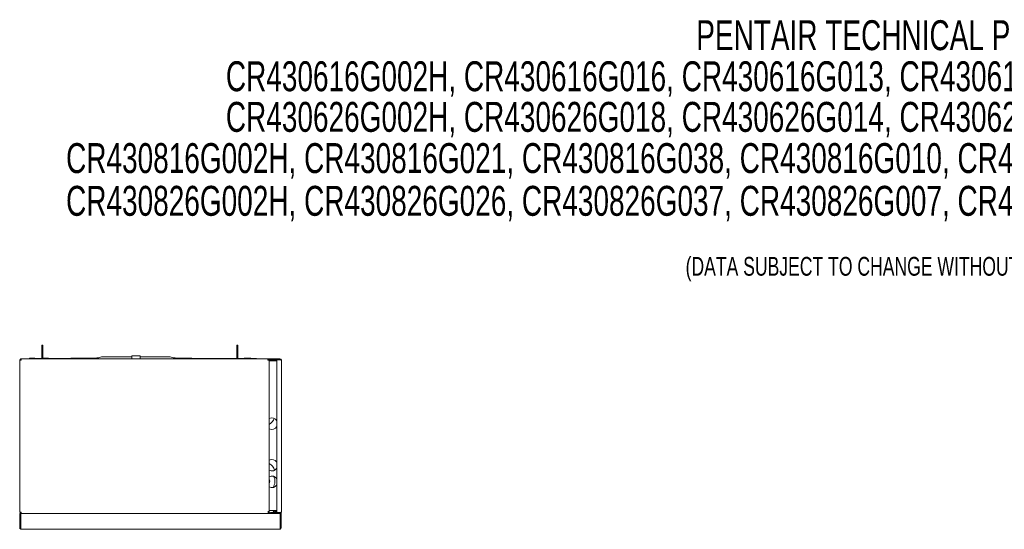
# Model space of a CAD drawing. Header units: inches. Extents: x 5 to 123, y 3 to 81.
# Tile 6 of 7: x 5 to 64, y 50 to 81. Entities that reach past the tile are written whole.
import ezdxf

# ---------------------------------------------------------------- set-up
doc = ezdxf.new("R2010")
doc.units = ezdxf.units.IN
doc.header["$MEASUREMENT"] = 0
doc.layers.add('BODY', color=3, linetype='Continuous')
doc.layers.add('TEXT', color=171, linetype='Continuous')
doc.styles.add('SLDTEXTSTYLE0', font='TXT', dxfattribs={"width": 0.7})

# ---------------------------------------------------------------- blocks, each defined once
blk = doc.blocks.new('SW_NOTE_0')
at = {"layer": 'TEXT', "color": 0, "char_height": 1.8, "attachment_point": 1, "style": 'SLDTEXTSTYLE0'}
for s, insert in [('PENTAIR TECHNICAL PRODUCTS', (0, 2.32)), ('CR430616G002H, CR430616G016, CR430616G013, CR430616G004, CR430616G031', (-28.322, -0.15))]:
    blk.add_mtext(s, dxfattribs=dict(at, insert=insert))

msp = doc.modelspace()

# ---------------------------------------------------------------- linework, layer by layer
at = {"layer": 'BODY', "linetype": 'Continuous', "lineweight": 15}
for p, q in [((6.045, 61.302), (5.985, 61.302)), ((5.985, 60.802), (5.985, 61.302)), ((6.045, 61.302), (6.045, 60.802)), ((17.735, 61.302), (17.795, 61.302)), ((17.735, 60.802), (17.735, 61.302)), ((17.795, 61.302), (17.795, 60.802)), ((4.728, 60.487), (4.746, 60.43)), ((4.756, 60.492), (4.756, 60.487)), ((4.756, 60.492), (4.784, 60.492)), ((4.756, 60.487), (4.756, 60.4)), ((19.625, 60.492), (4.784, 60.492)), ((5.258, 60.499), (5.258, 60.492)), ((5.337, 60.518), (5.259, 60.518)), ((5.259, 60.499), (5.259, 60.518)), ((5.259, 60.499), (5.259, 60.492)), ((5.493, 60.518), (5.337, 60.518)), ((5.415, 60.492), (5.415, 60.499)), ((5.571, 60.518), (5.493, 60.518)), ((5.571, 60.518), (5.571, 60.499)), ((5.571, 60.499), (5.571, 60.492)), ((5.607, 60.497), (5.687, 60.497)), ((5.97, 60.497), (5.687, 60.497)), ((5.687, 60.497), (5.687, 60.492)), ((5.985, 60.802), (6.045, 60.802)), ((5.985, 60.523), (5.985, 60.802)), ((6.09, 60.497), (6.041, 60.497)), ((6.045, 60.802), (6.045, 60.523)), ((6.168, 60.518), (6.09, 60.518)), ((6.09, 60.499), (6.09, 60.518)), ((6.09, 60.499), (6.09, 60.492)), ((6.324, 60.518), (6.168, 60.518)), ((6.246, 60.492), (6.246, 60.499)), ((6.402, 60.518), (6.324, 60.518)), ((6.402, 60.518), (6.402, 60.499)), ((6.402, 60.499), (6.402, 60.492)), ((7.722, 60.497), (6.402, 60.497)), ((9.295, 60.519), (7.822, 60.519)), ((7.822, 60.519), (7.822, 60.492)), ((9.395, 60.538), (9.295, 60.538)), ((9.295, 60.538), (9.295, 60.492)), ((9.585, 60.603), (9.415, 60.542)), ((11.407, 60.607), (9.605, 60.607)), ((11.907, 60.662), (11.407, 60.662)), ((11.407, 60.662), (11.407, 60.492)), ((11.907, 60.492), (11.907, 60.662)), ((13.708, 60.607), (11.907, 60.607)), ((13.898, 60.542), (13.728, 60.603)), ((14.019, 60.538), (13.919, 60.538)), ((14.019, 60.492), (14.019, 60.538)), ((15.019, 60.519), (14.019, 60.519)), ((15.019, 60.492), (15.019, 60.519)), ((17.74, 60.497), (15.019, 60.497)), ((17.735, 60.802), (17.795, 60.802)), ((17.735, 60.523), (17.735, 60.802)), ((17.741, 60.492), (17.735, 60.523)), ((17.795, 60.802), (17.795, 60.523)), ((18.181, 60.497), (17.81, 60.497)), ((18.259, 60.523), (18.181, 60.523)), ((18.181, 60.504), (18.181, 60.523)), ((18.181, 60.504), (18.181, 60.492)), ((18.337, 60.518), (18.259, 60.518)), ((18.259, 60.499), (18.259, 60.518)), ((18.259, 60.499), (18.259, 60.492)), ((18.493, 60.518), (18.337, 60.518)), ((18.415, 60.492), (18.415, 60.499)), ((18.571, 60.518), (18.493, 60.518)), ((18.571, 60.518), (18.571, 60.499)), ((18.571, 60.499), (18.571, 60.492)), ((18.877, 60.497), (18.571, 60.497)), ((18.877, 60.492), (18.877, 60.497)), ((18.917, 60.497), (18.877, 60.497)), ((19.625, 60.492), (19.625, 60.432)), ((19.625, 60.492), (19.685, 60.492)), ((19.685, 60.492), (19.685, 60.432)), ((19.685, 60.492), (20.323, 60.492)), ((20.323, 60.432), (20.323, 60.492)), ((4.665, 60.432), (4.67, 60.432)), ((4.665, 60.4), (4.665, 60.432)), ((4.665, 51.268), (4.665, 60.4)), ((4.756, 60.4), (4.665, 60.4)), ((19.685, 60.4), (19.593, 60.4)), ((19.625, 60.432), (19.685, 60.432)), ((19.685, 60.432), (20.141, 60.432)), ((19.685, 51.297), (19.685, 60.4)), ((19.685, 60.377), (20.141, 60.377)), ((19.685, 60.367), (20.141, 60.367)), ((20.141, 60.432), (20.141, 51.242)), ((20.323, 60.432), (20.141, 60.432)), ((20.323, 60.432), (20.355, 60.432)), ((20.415, 60.4), (20.415, 51.273)), ((20.133, 54.274), (20.141, 54.274)), ((19.975, 53.367), (19.988, 53.399)), ((20.141, 53.899), (20.133, 53.899)), ((19.685, 53.042), (19.707, 53.055)), ((20.133, 53.274), (20.141, 53.274)), ((20.141, 52.899), (20.133, 52.899)), ((4.66, 50.323), (4.66, 51.172)), ((4.66, 51.172), (4.72, 51.172)), ((4.665, 51.268), (4.756, 51.268)), ((4.72, 51.172), (4.72, 50.323)), ((20.35, 51.172), (4.72, 51.172)), ((4.728, 51.181), (4.746, 51.238)), ((4.756, 51.268), (4.756, 51.181)), ((4.756, 51.181), (4.756, 51.177)), ((4.784, 51.177), (4.756, 51.177)), ((4.784, 51.177), (19.625, 51.177)), ((5.025, 51.172), (5.025, 51.177)), ((5.029, 51.172), (5.028, 51.178)), ((5.035, 51.172), (5.035, 51.177)), ((19.625, 51.297), (19.593, 51.297)), ((19.625, 51.297), (19.625, 51.268)), ((19.625, 51.297), (19.685, 51.297)), ((19.625, 51.177), (19.625, 51.268)), ((19.625, 51.172), (19.625, 51.177)), ((19.685, 51.367), (20.141, 51.367)), ((19.685, 51.297), (19.685, 51.19)), ((19.766, 51.182), (19.766, 51.242)), ((20.141, 51.242), (19.766, 51.242)), ((20.323, 51.182), (19.766, 51.182)), ((20.141, 51.292), (20.001, 51.292)), ((20.141, 51.242), (20.323, 51.242)), ((20.323, 51.182), (20.323, 51.242)), ((20.338, 51.183), (20.344, 51.177)), ((20.35, 50.323), (20.35, 51.172)), ((20.35, 51.172), (20.41, 51.172)), ((20.386, 51.22), (20.361, 51.245)), ((20.41, 51.172), (20.41, 50.323)), ((4.72, 50.323), (4.72, 50.232)), ((4.72, 50.232), (4.751, 50.232)), ((20.318, 50.232), (4.751, 50.232)), ((20.318, 50.232), (20.35, 50.232)), ((20.35, 50.232), (20.35, 50.323))]:
    msp.add_line(p, q, dxfattribs=at)
at = {"layer": 'BODY', "linetype": 'Continuous', "lineweight": 15, "flags": 128}
for points in [[(5.337, 60.518), (5.293, 60.516), (5.279, 60.514), (5.266, 60.507), (5.26, 60.502), (5.259, 60.499)], [(5.415, 60.499), (5.41, 60.505), (5.401, 60.511), (5.376, 60.517), (5.337, 60.518)], [(5.493, 60.518), (5.449, 60.516), (5.435, 60.514), (5.422, 60.507), (5.416, 60.502), (5.415, 60.499)], [(5.571, 60.499), (5.566, 60.505), (5.557, 60.511), (5.532, 60.517), (5.493, 60.518)], [(6.045, 60.523), (6.043, 60.505), (6.039, 60.492)], [(6.168, 60.518), (6.124, 60.516), (6.11, 60.514), (6.097, 60.507), (6.091, 60.502), (6.09, 60.499)], [(6.246, 60.499), (6.241, 60.505), (6.232, 60.511), (6.207, 60.517), (6.168, 60.518)], [(6.324, 60.518), (6.28, 60.516), (6.266, 60.514), (6.253, 60.507), (6.247, 60.502), (6.246, 60.499)], [(6.402, 60.499), (6.397, 60.505), (6.388, 60.511), (6.363, 60.517), (6.324, 60.518)], [(18.259, 60.523), (18.215, 60.521), (18.201, 60.519), (18.188, 60.512), (18.182, 60.507), (18.181, 60.504)], [(18.337, 60.518), (18.293, 60.516), (18.279, 60.514), (18.266, 60.507), (18.26, 60.502), (18.259, 60.499)], [(18.415, 60.499), (18.41, 60.505), (18.401, 60.511), (18.376, 60.517), (18.337, 60.518)], [(18.493, 60.518), (18.449, 60.516), (18.435, 60.514), (18.422, 60.507), (18.416, 60.502), (18.415, 60.499)], [(18.571, 60.499), (18.566, 60.505), (18.557, 60.511), (18.532, 60.517), (18.493, 60.518)], [(20.415, 60.4), (20.407, 60.413), (20.387, 60.423), (20.358, 60.429), (20.341, 60.431), (20.323, 60.432)], [(4.943, 51.177), (4.954, 51.175), (4.959, 51.172)], [(19.904, 51.238), (19.953, 51.319), (19.975, 51.367)], [(20.013, 51.242), (19.992, 51.319), (19.975, 51.367)], [(20.323, 51.242), (20.341, 51.242), (20.358, 51.244), (20.387, 51.25), (20.407, 51.261), (20.415, 51.273)]]:
    msp.add_lwpolyline(points, dxfattribs=at)
at = {"layer": 'BODY', "linetype": 'Continuous', "lineweight": 15}
for centre, radius, start, end in [((4.756, 60.4), 0.0913, 108.0571, 180), ((4.756, 60.4), 0.0913, 90.00024, 108.057), ((4.784, 60.4), 0.0913, 90.00583, 108.05141), ((5.607, 60.405), 0.0913, 90, 108.90304), ((5.953, 60.523), 0.0313, 270, 0), ((7.779, 60.479), 0.059, 42.02783, 167.76837), ((9.395, 60.598), 0.06, 270, 290), ((9.605, 60.547), 0.06, 90, 110), ((13.708, 60.547), 0.06, 70, 90), ((13.919, 60.598), 0.06, 250, 270), ((17.826, 60.523), 0.0312, 179.99957, 270.00026), ((18.917, 60.405), 0.0913, 71.09696, 90), ((19.746, 60.399), 0.152, 142.63473, 179.55614), ((20.323, 60.4), 0.0912, 0, 90), ((4.756, 60.4), 0.0313, 108.0571, 180), ((4.756, 60.4), 0.0312, 89.99954, 108.05876), ((19.644, 60.381), 0.0545, 111.08607, 158.91397), ((19.845, 56.587), 0.344, 30.63115, 117.71775), ((19.369, 57.117), 0.656, 298.79697, 340.67012), ((19.845, 56.587), 0.344, 242.28225, 329.36885), ((19.845, 54.087), 0.344, 33.02864, 117.71775), ((19.369, 53.617), 0.656, 14.56011, 61.20303), ((19.845, 54.087), 0.344, 242.28225, 326.97136), ((19.845, 53.087), 0.344, 33.02864, 117.71775), ((19.369, 53.117), 0.656, 325.94977, 26.83761), ((19.369, 53.117), 0.344, 336.72294, 23.27706), ((19.845, 53.087), 0.344, 242.28225, 326.97136), ((4.756, 51.268), 0.0913, 180, 251.9429), ((4.756, 51.268), 0.0313, 180, 251.9429), ((4.756, 51.268), 0.0912, 251.94349, 270.00094), ((4.756, 51.268), 0.0312, 251.94267, 270.00267), ((4.784, 51.268), 0.0913, 251.95047, 269.99396), ((19.762, 51.157), 0.0846, 87.53418, 170.09082), ((19.764, 51.156), 0.0262, 85.55372, 142.06319), ((20.362, 51.259), 0.0708, 194.51984, 226.27004), ((20.323, 51.273), 0.0913, 270.00046, 359.9997), ((20.33, 51.163), 0.08, 12.13992, 45), ((20.33, 51.163), 0.08, 5.94383, 12.13992), ((4.751, 50.323), 0.0913, 180, 249.97283), ((20.318, 50.323), 0.0913, 290.02717, 0)]:
    msp.add_arc(centre, radius, start, end, dxfattribs=at)

# ---------------------------------------------------------------- block references
at = {"layer": 'TEXT'}
msp.add_blockref('SW_NOTE_0', (45.396, 78.538), dxfattribs=at)

# ---------------------------------------------------------------- texts
at = {"layer": 'TEXT', "attachment_point": 1, "style": 'SLDTEXTSTYLE0'}
for s, insert, char_height in [('CR430626G002H, CR430626G018, CR430626G014, CR430626G020, CR430626G034', (17.073, 75.944), 1.8), ('CR430816G002H, CR430816G021, CR430816G038, CR430816G010, CR430816G023, CR430816G036', (7.452, 73.464), 1.8), ('CR430826G002H, CR430826G026, CR430826G037, CR430826G007, CR430826G024, CR430826G038', (7.452, 70.893), 1.8), ('(DATA SUBJECT TO CHANGE WITHOUT NOTICE)', (44.754, 66.618), 1.13)]:
    msp.add_mtext(s, dxfattribs=dict(at, insert=insert, char_height=char_height))

doc.saveas('drawing.dxf')
